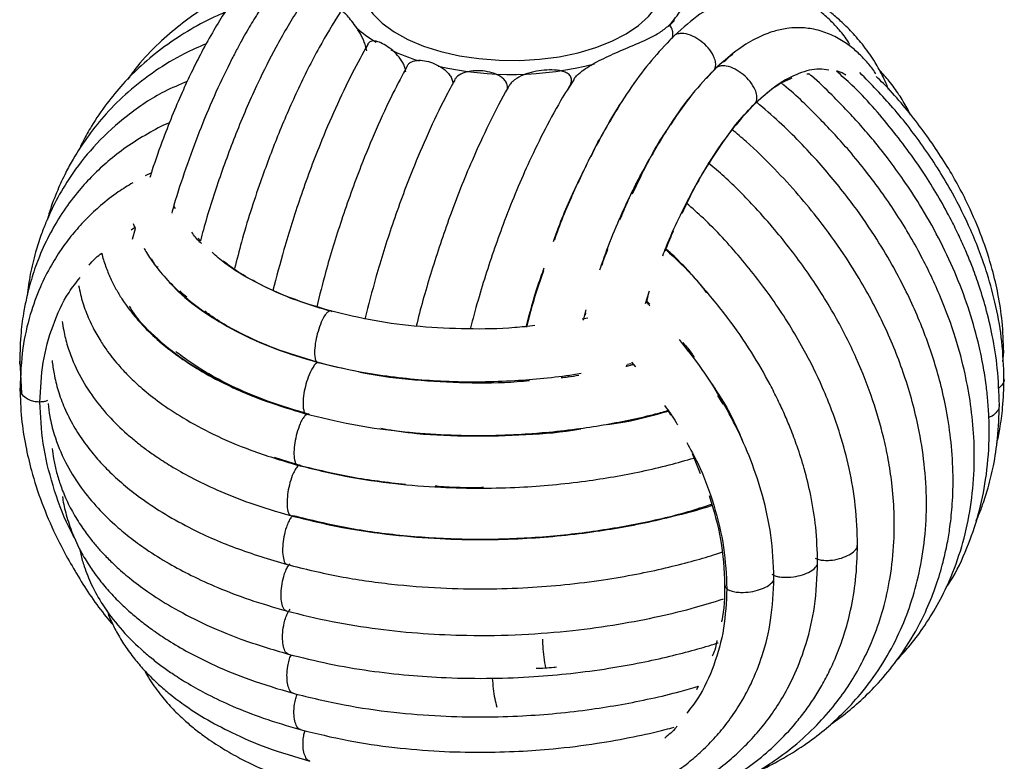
# Paper-space layout '_Trimétrica' of a CAD drawing. Header units: millimetres. Extents: x -229 to 171, y -92 to 658.
# Tile 6 of 10: x -94 to 35, y 85 to 183. Entities that reach past the tile are written whole.
import ezdxf

# ---------------------------------------------------------------- set-up
doc = ezdxf.new("R2010")
doc.units = ezdxf.units.MM

psp = doc.layouts.new('_Trimétrica')

# ---------------------------------------------------------------- linework, layer by layer
at = {"color": 7, "linetype": 'Continuous', "lineweight": 25}
for p, q in [((-9.01, 181.74), (-8.21, 182.56)), ((-8.49, 180.27), (-8.76, 179.98)), ((-2.96, 176.08), (-4.02, 174.89)), ((-21.83, 174.23), (-22.42, 173.2)), ((-8.26, 169.58), (-8.74, 168.82)), ((-18.5, 166.13), (-19.22, 164.62)), ((-18.13, 166.77), (-18.52, 166.09)), ((-2.46, 165.67), (-1.97, 166.34)), ((-3.13, 164.63), (-2.46, 165.67)), ((-12.3, 162.86), (-11.97, 163.45)), ((-76.99, 162.52), (-77.82, 162.12)), ((-73.84, 157.79), (-74.05, 158.18)), ((-79.65, 155.02), (-79.09, 155.38)), ((-79.41, 155.85), (-79.15, 155.14)), ((-79.15, 155.14), (-79.52, 153.75)), ((-77.02, 151.2), (-76.64, 150.55)), ((-76.18, 150.18), (-76.22, 150)), ((-12.04, 145.34), (-11.5, 146.97)), ((-11.7, 146.24), (-11.91, 145.6)), ((-11.89, 145.66), (-11.45, 145.23)), ((-53.24, 144.24), (-53.43, 144.34)), ((-20.19, 143.14), (-19.81, 144.48)), ((-19.89, 144.07), (-19.97, 143.79)), ((-19.6, 143.38), (-20.35, 143.25)), ((-6.76, 139.51), (-6.35, 138.96)), ((35.06, 138.95), (34.95, 138.37)), ((34.99, 137.68), (35.08, 138.95)), ((-94.31, 137.74), (-94.07, 133.52)), ((-55.05, 137.55), (-51.86, 136.83)), ((-14.46, 137.08), (-13.67, 137.28)), ((-14.39, 137.32), (-13.93, 137.43)), ((-13.84, 137.6), (-13.32, 136.99)), ((-13.8, 137.42), (-13.61, 137.21)), ((-22.21, 135.65), (-22.15, 135.9)), ((-22.12, 135.9), (-22.17, 135.65)), ((-2.55, 133.21), (-1.85, 132.06)), ((-60.84, 125.12), (-57.54, 124.05)), ((-5.9, 125.57), (-4.82, 122.95)), ((-57.44, 124.07), (-57.54, 124.05)), ((-5.08, 94.98), (-5.33, 94.53))]:
    psp.add_line(p, q, dxfattribs=at)
at = {"color": 7, "linetype": 'Continuous', "lineweight": 25, "flags": 128}
for points in [[(-38.93, 178.46), (-36.49, 177.9), (-33.93, 177.52), (-31.28, 177.31), (-28.61, 177.28), (-25.96, 177.44), (-23.37, 177.78), (-20.89, 178.3), (-18.57, 178.98), (-16.44, 179.81), (-14.55, 180.78), (-12.93, 181.88), (-11.61, 183.07), (-10.6, 184.35), (-9.94, 185.68), (-9.62, 187.02)], [(-49.15, 185.42), (-48.8, 184.7), (-47.88, 183.4), (-46.64, 182.18), (-45.09, 181.06), (-43.27, 180.06), (-41.2, 179.18), (-38.93, 178.46)]]:
    psp.add_lwpolyline(points, dxfattribs=at)
at = {"color": 7, "linetype": 'Continuous', "lineweight": 25}
for centre, radius, start, end in [((-39.14, 193.74), 16.31, 228.2426, 239.3398), ((-33.14, 205.1), 29.18, 244.9562, 252.769), ((-29.61, 218.84), 43.39, 257.1334, 284.5218)]:
    psp.add_arc(centre, radius, start, end, dxfattribs=at)
for points, knots in [([(-61.2, 191.31), (-62.01, 190.48), (-63.52, 188.91), (-65.61, 186.19), (-67.41, 183.55), (-69.03, 180.88), (-70.46, 178.28), (-71.72, 175.76), (-72.92, 173.19), (-74.15, 170.33), (-75.53, 166.77), (-76.57, 163.94), (-77.1, 162.17), (-77.19, 161.87)], [0, 0, 0, 0, 0.127861, 0.242005, 0.342567, 0.429677, 0.525113, 0.600795, 0.669448, 0.761264, 0.855789, 0.975308, 1, 1, 1, 1]), ([(-58.38, 189.86), (-58.73, 189.45), (-59.56, 188.47), (-60.84, 186.74), (-62.1, 184.92), (-63.08, 183.37), (-63.82, 182.17), (-64.46, 181.07), (-65.15, 179.85), (-65.91, 178.45), (-67.15, 176.05), (-68.79, 172.57), (-70.73, 167.94), (-72.47, 163.14), (-73.68, 159.55), (-74.23, 157.56), (-74.32, 157.21)], [0, 0, 0, 0, 0.054658, 0.127705, 0.20235, 0.255449, 0.28991, 0.325166, 0.364913, 0.409145, 0.457862, 0.586318, 0.717007, 0.84594, 0.973155, 1, 1, 1, 1]), ([(-54.97, 187.95), (-55.14, 187.72), (-56.09, 186.52), (-58.01, 183.58), (-60.54, 179.29), (-63.21, 173.96), (-65.75, 168.14), (-68.13, 161.65), (-69.72, 156.76), (-70.42, 154.05), (-70.55, 153.56)], [0, 0, 0, 0, 0.027758, 0.147201, 0.308301, 0.448359, 0.623358, 0.794862, 0.962914, 1, 1, 1, 1]), ([(-65.08, 186.81), (-65.15, 186.78), (-65.97, 186.45), (-67.8, 185.5), (-70.48, 183.96), (-73.34, 181.92), (-76.15, 179.48), (-78.46, 177.1), (-79.68, 175.4), (-80.09, 174.83)], [0, 0, 0, 0, 0.012352, 0.134363, 0.314649, 0.487438, 0.676657, 0.89173, 1, 1, 1, 1]), ([(19.91, 173.5), (19.9, 173.53), (19.72, 174.07), (19.16, 175.27), (18.16, 177.15), (16.79, 179.11), (15.23, 180.92), (13.75, 182.38), (12.28, 183.65), (10.58, 184.95), (8.85, 186.12), (7.55, 186.84), (7.09, 187.09)], [0, 0, 0, 0, 0.0054124, 0.1013858, 0.2256686, 0.3713173, 0.5004497, 0.6081342, 0.6948063, 0.7940756, 0.928472, 1, 1, 1, 1]), ([(-8.81, 182.01), (-8.3, 182.61), (-7.77, 183.21), (-7.36, 183.94), (-7.17, 184.28), (-6.82, 184.97), (-6.6, 185.59), (-6.48, 185.93)], [0, 0, 0, 0, 0.4997238, 0.5041131, 0.5365708, 0.7498952, 1, 1, 1, 1]), ([(14.87, 179.36), (14.8, 179.47), (14.38, 180.18), (13.54, 181.23), (12.29, 182.6), (10.89, 183.81), (9.31, 184.85), (7.83, 185.55), (6.53, 185.97), (5.37, 186.23), (4.03, 186.37), (2.42, 186.34), (0.38, 185.98), (-2.09, 185.07), (-5, 183.41), (-7.07, 181.58), (-8.17, 180.61)], [0, 0, 0, 0, 0.013597, 0.084986, 0.145204, 0.212308, 0.281596, 0.350343, 0.393986, 0.438361, 0.488099, 0.555086, 0.639882, 0.742397, 0.862506, 1, 1, 1, 1]), ([(-67.36, 183.57), (-67.68, 183.44), (-69.23, 182.8), (-71.91, 181.37), (-75.27, 179.19), (-78.24, 176.76), (-80.75, 174.24), (-82.95, 171.58), (-84.66, 169.04), (-85.88, 166.92), (-86.41, 165.79), (-86.62, 165.34)], [0, 0, 0, 0, 0.038713, 0.183729, 0.335576, 0.481733, 0.608206, 0.73107, 0.864235, 0.946042, 1, 1, 1, 1]), ([(-52.19, 183.61), (-53.12, 182.1), (-55.08, 178.89), (-57.83, 173.37), (-60.41, 167.44), (-62.88, 160.8), (-64.79, 154.95), (-65.75, 151.09), (-66.05, 149.94)], [0, 0, 0, 0, 0.162818, 0.345207, 0.521178, 0.690791, 0.907036, 1, 1, 1, 1]), ([(-48.66, 178.54), (-48.71, 178.76), (-48.8, 179.21), (-49.14, 180.08), (-49.67, 181.08), (-50.33, 182.06), (-50.95, 182.86), (-51.5, 183.46), (-51.87, 183.74), (-52.1, 183.78), (-52.17, 183.66), (-52.2, 183.61)], [0, 0, 0, 0, 0.073405, 0.146787, 0.293161, 0.440225, 0.58712, 0.732944, 0.880157, 0.953803, 1, 1, 1, 1]), ([(-21.44, 174.85), (-21.36, 174.95), (-21.17, 175.19), (-20.8, 175.54), (-20.21, 176.01), (-19.41, 176.55), (-18.35, 177.14), (-17.17, 177.73), (-15.89, 178.31), (-14.64, 178.84), (-13.47, 179.34), (-12.39, 179.81), (-11.2, 180.37), (-9.95, 181.03), (-9.19, 181.68), (-8.81, 182.01)], [0, 0, 0, 0, 0.02138, 0.052472, 0.086226, 0.148045, 0.216975, 0.296087, 0.382823, 0.477797, 0.562171, 0.646025, 0.738562, 0.869292, 1, 1, 1, 1]), ([(-8.49, 180.27), (-8.46, 180.41), (-8.38, 180.69), (-8.46, 181.3), (-8.68, 181.73), (-8.81, 182.01)], [0, 0, 0, 0, 0.26013, 0.535489, 1, 1, 1, 1]), ([(18.29, 175.52), (18.23, 175.61), (17.87, 176.18), (17.09, 177.1), (15.94, 178.32), (14.53, 179.47), (12.87, 180.49), (11.25, 181.13), (9.9, 181.44), (8.86, 181.57), (7.74, 181.61), (6.42, 181.5), (4.71, 181.13), (2.61, 180.29), (0.11, 178.82), (-1.68, 177.23), (-2.64, 176.38)], [0, 0, 0, 0, 0.012353, 0.077748, 0.141703, 0.209597, 0.289873, 0.375481, 0.422964, 0.465475, 0.509651, 0.571383, 0.651358, 0.749537, 0.865803, 1, 1, 1, 1]), ([(-8.17, 180.61), (-9.08, 179.68), (-10.89, 177.81), (-13.55, 174.33), (-15.98, 170.68), (-17.46, 168), (-18.13, 166.77)], [0, 0, 0, 0, 0.261562, 0.522396, 0.782419, 1, 1, 1, 1]), ([(-2.96, 176.08), (-2.89, 176.23), (-2.75, 176.55), (-2.8, 177.18), (-3.1, 178.02), (-3.75, 178.97), (-4.71, 179.86), (-5.81, 180.53), (-6.84, 180.85), (-7.64, 180.84), (-8.18, 180.66), (-8.39, 180.39), (-8.49, 180.27)], [0, 0, 0, 0, 0.065517, 0.139697, 0.223764, 0.362433, 0.5, 0.637567, 0.776236, 0.860303, 0.934483, 1, 1, 1, 1]), ([(-69.77, 179.49), (-70.75, 179.06), (-73.09, 178.04), (-76.55, 175.93), (-79.97, 173.3), (-82.9, 170.42), (-85.32, 167.44), (-87.04, 164.8), (-88.35, 162.39), (-89.41, 160.09), (-90.22, 158.03), (-90.58, 156.69), (-90.67, 156.36)], [0, 0, 0, 0, 0.099769, 0.236587, 0.37941, 0.506651, 0.622348, 0.736767, 0.798421, 0.875868, 0.969538, 1, 1, 1, 1]), ([(-48.53, 179.4), (-49.22, 178.16), (-50.7, 175.48), (-52.8, 171.05), (-55.13, 165.6), (-57.42, 159.4), (-59.48, 152.93), (-60.54, 148.81), (-61.01, 147.01)], [0, 0, 0, 0, 0.134279, 0.28845, 0.436724, 0.647979, 0.845999, 1, 1, 1, 1]), ([(-43.54, 175.8), (-43.57, 175.99), (-43.63, 176.36), (-43.97, 177.12), (-44.6, 177.98), (-45.48, 178.8), (-46.38, 179.41), (-47.23, 179.79), (-47.88, 179.89), (-48.28, 179.73), (-48.48, 179.58), (-48.53, 179.43), (-48.53, 179.4)], [0, 0, 0, 0, 0.069474, 0.141643, 0.282632, 0.424244, 0.565852, 0.70709, 0.848221, 0.921206, 0.988332, 1, 1, 1, 1]), ([(-1.76, 177.06), (-1.38, 177.43), (-0.96, 177.83), (-0.56, 178.08), (-0.52, 178.1)], [0, 0, 0, 0, 0.895699, 1, 1, 1, 1]), ([(-43.35, 176.53), (-43.98, 175.36), (-45.41, 172.71), (-47.44, 168.28), (-49.74, 162.73), (-51.99, 156.44), (-53.92, 150.22), (-54.88, 146.39), (-55.26, 144.88)], [0, 0, 0, 0, 0.128043, 0.289009, 0.443417, 0.662655, 0.867151, 1, 1, 1, 1]), ([(-43.36, 176.54), (-43.33, 176.6), (-43.24, 176.8), (-42.96, 177.02), (-42.44, 177.27), (-41.63, 177.35), (-40.57, 177.17), (-39.48, 176.76), (-38.6, 176.23), (-38.01, 175.68), (-37.64, 175.21), (-37.39, 174.68), (-37.36, 174.33), (-37.35, 174.15)], [0, 0, 0, 0, 0.031916, 0.100927, 0.170098, 0.308398, 0.446669, 0.584941, 0.72324, 0.792407, 0.86141, 0.930632, 1, 1, 1, 1]), ([(-2.64, 176.38), (-3.61, 175.4), (-5.53, 173.44), (-7.36, 170.87), (-8.26, 169.58)], [0, 0, 0, 0, 0.501415, 1, 1, 1, 1]), ([(2.42, 171.64), (2.49, 171.79), (2.65, 172.09), (2.64, 172.72), (2.39, 173.56), (1.78, 174.53), (0.85, 175.46), (-0.22, 176.18), (-1.25, 176.56), (-2.06, 176.6), (-2.62, 176.44), (-2.85, 176.2), (-2.96, 176.08)], [0, 0, 0, 0, 0.065517, 0.139697, 0.223764, 0.362433, 0.5, 0.637567, 0.776236, 0.860303, 0.934483, 1, 1, 1, 1]), ([(12.11, 175.99), (11.69, 176.07), (10.45, 176.28), (8.16, 175.67), (5.33, 174.24), (3.39, 172.51), (2.42, 171.64)], [0, 0, 0, 0, 0.145953, 0.430963, 0.715591, 1, 1, 1, 1]), ([(22.84, 170.08), (22.69, 170.39), (22.25, 171.32), (21.33, 172.81), (20.12, 174.46), (19.2, 175.56), (18.72, 176.06), (18.68, 176.1)], [0, 0, 0, 0, 0.145409, 0.433562, 0.730239, 0.978955, 1, 1, 1, 1]), ([(-30.18, 173.52), (-30.17, 173.7), (-30.16, 174.06), (-30.4, 174.56), (-30.8, 174.99), (-31.48, 175.43), (-32.48, 175.78), (-33.72, 175.96), (-34.94, 175.93), (-36.06, 175.66), (-36.82, 175.22), (-37.06, 174.83), (-37.12, 174.72)], [0, 0, 0, 0, 0.068081, 0.135726, 0.200275, 0.270443, 0.406141, 0.542031, 0.678313, 0.814504, 0.950078, 1, 1, 1, 1]), ([(-21.41, 174.83), (-22, 173.9), (-23.42, 171.68), (-25.45, 167.87), (-27.44, 163.76), (-29.18, 159.75), (-30.68, 155.93), (-32.03, 152.17), (-33.22, 148.52), (-34.25, 145.11), (-34.83, 142.89), (-35.09, 141.93)], [0, 0, 0, 0, 0.105788, 0.251302, 0.381617, 0.496798, 0.615101, 0.716902, 0.81857, 0.921309, 1, 1, 1, 1]), ([(-21.83, 174.23), (-21.8, 174.33), (-21.74, 174.53), (-21.74, 174.82), (-21.82, 175.09), (-22.02, 175.41), (-22.43, 175.69), (-23.21, 175.96), (-24.31, 176.07), (-25.68, 175.99), (-27.06, 175.74), (-28.37, 175.29), (-29.35, 174.72), (-29.75, 174.25), (-29.87, 174.1)], [0, 0, 0, 0, 0.033296, 0.064774, 0.097311, 0.130963, 0.198327, 0.265828, 0.400758, 0.534415, 0.669053, 0.803847, 0.938007, 1, 1, 1, 1]), ([(2.1, 171.35), (2.83, 172.03), (4.2, 173.3), (5.94, 174.46), (6.89, 174.83), (7.27, 174.98)], [0, 0, 0, 0, 0.40376, 0.760319, 1, 1, 1, 1]), ([(9.18, 175.53), (9.19, 175.53), (9.3, 175.55), (9.39, 175.54), (9.48, 175.54)], [0, 0, 0, 0, 0.045333, 1, 1, 1, 1]), ([(27.41, 107.81), (27.63, 108.13), (28.78, 109.79), (30.26, 113.04), (31.83, 117.52), (32.83, 122.29), (33.2, 126.59), (33.17, 130.1), (33.02, 132.5), (32.77, 134.79), (32.37, 137.35), (31.64, 140.77), (30.45, 144.88), (28.71, 149.45), (26.57, 153.96), (24.28, 158), (22.02, 161.45), (19.99, 164.25), (18.09, 166.64), (16.3, 168.73), (14.48, 170.72), (12.34, 172.9), (10.65, 174.55), (9.59, 175.44), (9.48, 175.54)], [0, 0, 0, 0, 0.017554, 0.090862, 0.15842, 0.226142, 0.300173, 0.339344, 0.370849, 0.398262, 0.432657, 0.474808, 0.536496, 0.599234, 0.661798, 0.724206, 0.77169, 0.81399, 0.851115, 0.883074, 0.914176, 0.949606, 0.994408, 1, 1, 1, 1]), ([(34.51, 131.99), (34.46, 133.59), (34.36, 136.6), (33.68, 140.9), (32.81, 144.59), (31.87, 147.66), (30.97, 150.15), (30.1, 152.26), (29.21, 154.24), (27.58, 157.55), (24.8, 162.35), (20.4, 168.32), (16.4, 172.94), (13.78, 175.27), (13.1, 175.87)], [0, 0, 0, 0, 0.104142, 0.195242, 0.273388, 0.338625, 0.391011, 0.432773, 0.475289, 0.520196, 0.651539, 0.798386, 0.948084, 1, 1, 1, 1]), ([(14.32, 175.34), (14.01, 175.56), (13.63, 175.82), (13.18, 175.86), (13.1, 175.87)], [0, 0, 0, 0, 0.822541, 1, 1, 1, 1]), ([(35.12, 135.4), (35.07, 137.03), (34.96, 140.18), (34.15, 144.83), (32.84, 149.75), (30.95, 154.76), (28.21, 160.28), (24.81, 165.69), (20.72, 171.02), (17.65, 174.17), (16.17, 175.69)], [0, 0, 0, 0, 0.116138, 0.224205, 0.324232, 0.459236, 0.576667, 0.723072, 0.866504, 1, 1, 1, 1]), ([(35.08, 138.95), (35.04, 140.28), (34.96, 142.8), (34.4, 146.44), (33.54, 150.15), (32.27, 154.06), (30.28, 158.74), (27.51, 163.8), (23.75, 169.16), (20.6, 172.97), (18.63, 174.87), (18.31, 175.19)], [0, 0, 0, 0, 0.105578, 0.19968, 0.28238, 0.393946, 0.505176, 0.653628, 0.807103, 0.968296, 1, 1, 1, 1]), ([(-72.28, 174.53), (-73.3, 174.1), (-76.12, 172.91), (-80.15, 170.17), (-84.16, 166.57), (-87.15, 162.87), (-89.34, 159.31), (-90.67, 156.52), (-91.6, 154.09), (-92.3, 151.87), (-92.96, 149.24), (-93.22, 147.3), (-93.35, 146.36)], [0, 0, 0, 0, 0.090225, 0.250128, 0.40158, 0.538888, 0.640385, 0.741464, 0.787142, 0.848921, 0.927026, 1, 1, 1, 1]), ([(-37.1, 174.71), (-37.52, 173.96), (-38.74, 171.74), (-40.6, 167.77), (-42.98, 162.21), (-45.3, 155.89), (-47.38, 149.3), (-48.45, 145.11), (-48.92, 143.27)], [0, 0, 0, 0, 0.083787, 0.24744, 0.404603, 0.628116, 0.837135, 1, 1, 1, 1]), ([(-29.87, 174.1), (-29.94, 173.97), (-30.89, 172.41), (-32.56, 169.06), (-35.18, 163.46), (-37.76, 156.96), (-40.13, 149.77), (-41.57, 144.89), (-42.14, 142.44), (-42.18, 142.28)], [0, 0, 0, 0, 0.014187, 0.182354, 0.343735, 0.572994, 0.787065, 0.986023, 1, 1, 1, 1]), ([(21.09, 98.49), (21.59, 99.03), (22.8, 100.34), (24.57, 102.71), (26.39, 105.61), (28.15, 109.17), (29.64, 113.27), (30.71, 117.95), (31.24, 122.77), (31.24, 127.49), (30.8, 131.93), (30.01, 136.29), (28.75, 141.02), (26.85, 146.2), (24.69, 150.78), (22.62, 154.49), (20.86, 157.33), (19.02, 160.01), (17, 162.71), (14.38, 165.92), (10.78, 169.8), (7.77, 172.74), (5.95, 174.22), (5.84, 174.31)], [0, 0, 0, 0, 0.029265, 0.070326, 0.11697, 0.163933, 0.224532, 0.28399, 0.344422, 0.403623, 0.454677, 0.501926, 0.557447, 0.621569, 0.686241, 0.723365, 0.759223, 0.793819, 0.827634, 0.866714, 0.925535, 0.995432, 1, 1, 1, 1]), ([(-5.98, 172.69), (-6.02, 172.65), (-7.11, 171.42), (-9.19, 168.23), (-11.78, 163.93), (-13.22, 160.85), (-13.76, 159.68)], [0, 0, 0, 0, 0.015834, 0.392551, 0.768802, 1, 1, 1, 1]), ([(-15.35, 171.53), (-16.34, 169.92), (-18.37, 166.58), (-21.18, 160.7), (-23.1, 156.32), (-23.94, 153.89), (-24.01, 153.69)], [0, 0, 0, 0, 0.3080356, 0.639684, 0.9709625, 1, 1, 1, 1]), ([(2.42, 171.64), (1.45, 170.62), (-0.49, 168.56), (-3.32, 164.47), (-5.6, 160.64), (-6.83, 158.02), (-7.24, 157.14)], [0, 0, 0, 0, 0.285561, 0.571361, 0.85753, 1, 1, 1, 1]), ([(-1.97, 166.34), (-1.37, 167.19), (0, 169.12), (1.35, 170.55), (2.1, 171.35)], [0, 0, 0, 0, 0.441129, 1, 1, 1, 1]), ([(12.34, 89.98), (12.9, 90.37), (14.28, 91.34), (16.39, 93.16), (18.76, 95.52), (21.23, 98.53), (23.33, 101.78), (25.02, 105.15), (26.22, 108.18), (27.09, 111.11), (27.66, 113.66), (28.08, 116.21), (28.38, 119.16), (28.48, 122.87), (28.23, 126.97), (27.64, 131.04), (26.83, 134.7), (25.88, 137.99), (24.8, 141.1), (23.55, 144.19), (22.09, 147.31), (20.29, 150.69), (17.95, 154.56), (14.8, 159.07), (10.66, 164.1), (6.49, 168.44), (3.6, 170.93), (2.6, 171.79)], [0, 0, 0, 0, 0.024166, 0.059757, 0.09884, 0.143386, 0.19768, 0.235007, 0.274888, 0.310089, 0.339159, 0.363085, 0.396977, 0.437626, 0.484288, 0.528127, 0.566526, 0.599861, 0.632415, 0.665426, 0.698898, 0.733897, 0.777073, 0.829563, 0.891346, 0.962397, 1, 1, 1, 1]), ([(-74.61, 169.1), (-74.63, 169.09), (-75.63, 168.68), (-77.55, 167.63), (-80.25, 165.96), (-82.64, 164.1), (-84.7, 162.2), (-86.67, 160.05), (-88.56, 157.55), (-90.32, 154.63), (-91.69, 151.71), (-92.55, 149.29), (-93.06, 147.52), (-93.43, 146.03), (-93.83, 144.06), (-94.22, 141.25), (-94.28, 139.01), (-94.31, 137.74)], [0, 0, 0, 0, 0.0018262, 0.0837489, 0.1715273, 0.2518946, 0.3226444, 0.3926827, 0.4804635, 0.5675863, 0.6553902, 0.7266804, 0.7614675, 0.792586, 0.8403885, 0.9095684, 1, 1, 1, 1]), ([(-11.97, 163.45), (-11.36, 164.58), (-10.45, 166.27), (-9.5, 167.71), (-9.18, 168.18)], [0, 0, 0, 0, 0.671015, 1, 1, 1, 1]), ([(2.7, 83.8), (2.86, 83.87), (4.04, 84.38), (6.25, 85.56), (9.14, 87.38), (11.67, 89.33), (14.04, 91.48), (16.47, 94.11), (18.96, 97.48), (21.11, 101.31), (22.74, 105.28), (23.93, 109.4), (24.71, 113.84), (25.01, 118.63), (24.78, 123.55), (23.95, 129.17), (22.33, 135.34), (20.14, 140.88), (18.07, 145.1), (16.23, 148.4), (13.87, 152.17), (11.11, 155.98), (8.05, 159.7), (4.86, 163.16), (1.93, 166.05), (0, 167.66), (-0.62, 168.17)], [0, 0, 0, 0, 0.0054665, 0.0417948, 0.0818471, 0.1179068, 0.1477055, 0.1872589, 0.2360781, 0.2855125, 0.3307979, 0.3749944, 0.4221807, 0.4722032, 0.52177, 0.569582, 0.6380761, 0.70324, 0.7346395, 0.7662611, 0.8055811, 0.8540935, 0.8915435, 0.9330696, 0.9786685, 1, 1, 1, 1]), ([(-18.09, 166.92), (-18.13, 166.85), (-18.32, 166.55), (-18.48, 166.19), (-18.6, 165.93)], [0, 0, 0, 0, 0.2531839, 1, 1, 1, 1]), ([(-9.74, 151.6), (-9.6, 151.98), (-8.95, 153.68), (-7.65, 156.52), (-5.92, 159.99), (-4.39, 162.7), (-3.46, 164.11), (-3.13, 164.63)], [0, 0, 0, 0, 0.075519, 0.341516, 0.60402, 0.855393, 1, 1, 1, 1]), ([(-19.84, 163.42), (-20.28, 162.56), (-21.7, 159.74), (-23.14, 156.34), (-24.04, 153.78), (-24.16, 153.44)], [0, 0, 0, 0, 0.279101, 0.90649, 1, 1, 1, 1]), ([(-11.71, 163.92), (-11.83, 163.71), (-12.93, 161.84), (-14.19, 159.25), (-15.21, 156.75), (-15.42, 156.26)], [0, 0, 0, 0, 0.092736, 0.821507, 1, 1, 1, 1]), ([(-4.75, 80.41), (-4.05, 80.66), (-2.43, 81.22), (-0.1, 82.26), (2.31, 83.53), (4.85, 85.08), (7.66, 87.16), (10.46, 89.73), (12.88, 92.49), (14.84, 95.23), (16.48, 98.05), (17.93, 101.17), (19.18, 104.72), (20.15, 108.82), (20.68, 113.26), (20.74, 117.64), (20.44, 121.46), (19.94, 124.77), (19.17, 128.37), (17.88, 132.84), (15.79, 138.17), (13.39, 142.9), (11.1, 146.73), (9.15, 149.64), (7.13, 152.39), (4.91, 155.15), (2.02, 158.39), (-0.85, 161.36), (-3.01, 163.17), (-3.68, 163.73)], [0, 0, 0, 0, 0.023851, 0.054758, 0.082056, 0.111891, 0.150844, 0.195598, 0.235621, 0.270567, 0.305444, 0.341645, 0.380979, 0.424954, 0.47338, 0.518444, 0.555937, 0.585875, 0.614655, 0.660814, 0.715607, 0.77118, 0.803079, 0.833893, 0.863624, 0.892708, 0.926356, 0.976976, 1, 1, 1, 1]), ([(-18.02, 149.75), (-17.72, 150.64), (-16.93, 152.91), (-15.52, 156.29), (-13.89, 159.86), (-12.83, 161.86), (-12.33, 162.82)], [0, 0, 0, 0, 0.185934, 0.476874, 0.749226, 1, 1, 1, 1]), ([(-79.44, 161.19), (-80.08, 160.8), (-81.57, 159.91), (-83.57, 158.32), (-85.52, 156.52), (-87.19, 154.68), (-88.76, 152.63), (-90.26, 150.27), (-91.73, 147.35), (-93.05, 143.72), (-94.06, 139.3), (-94.2, 135.96), (-94.27, 134.19)], [0, 0, 0, 0, 0.072273, 0.166839, 0.246212, 0.32724, 0.404759, 0.491376, 0.592005, 0.710455, 0.84656, 1, 1, 1, 1]), ([(15.87, 113.58), (15.81, 115.29), (15.7, 118.61), (14.85, 123.51), (13.48, 128.69), (11.49, 133.99), (8.6, 139.83), (5.02, 145.61), (0.56, 151.33), (-3.34, 155.63), (-5.86, 157.83), (-6.6, 158.48)], [0, 0, 0, 0, 0.108875, 0.210173, 0.303945, 0.430463, 0.540515, 0.678283, 0.81331, 0.945636, 1, 1, 1, 1]), ([(-70.41, 153.23), (-70.48, 153.29), (-71.02, 153.73), (-71.37, 154.24), (-71.67, 154.68)], [0, 0, 0, 0, 0.1190255, 1, 1, 1, 1]), ([(-8.36, 154.83), (-8.41, 154.73), (-8.8, 153.91), (-9.15, 153), (-9.45, 152.19)], [0, 0, 0, 0, 0.118767, 1, 1, 1, 1]), ([(-70.55, 153.56), (-70.57, 153.57), (-70.68, 153.68), (-70.76, 153.79), (-70.83, 153.88)], [0, 0, 0, 0, 0.144181, 1, 1, 1, 1]), ([(-85.16, 150.38), (-85.1, 150.45), (-84.66, 151.07), (-84.06, 151.54), (-83.53, 151.96)], [0, 0, 0, 0, 0.1189777, 1, 1, 1, 1]), ([(-83.53, 151.96), (-83.51, 151.88), (-83.37, 151.22), (-82.97, 150.05), (-82.32, 148.49), (-81.59, 147.08), (-80.74, 145.69), (-79.64, 144.15), (-78.07, 142.32), (-75.84, 140.18), (-73.07, 138.05), (-69.82, 136.02), (-66.17, 134.16), (-61.81, 132.34), (-58.47, 131.35), (-56.72, 130.83)], [0, 0, 0, 0, 0.007843, 0.069938, 0.127412, 0.180209, 0.229004, 0.288589, 0.365038, 0.458327, 0.568497, 0.662203, 0.765367, 0.877981, 1, 1, 1, 1]), ([(-77.96, 152.6), (-77.86, 152.41), (-77.42, 151.61), (-76.37, 150.1), (-74.52, 147.91), (-72.04, 145.65), (-68.93, 143.43), (-65.27, 141.35), (-60.72, 139.3), (-57.12, 138.21), (-55.24, 137.63)], [0, 0, 0, 0, 0.029313, 0.122477, 0.243066, 0.391121, 0.520236, 0.664796, 0.824766, 1, 1, 1, 1]), ([(-53.43, 144.34), (-55.22, 144.88), (-58.81, 145.97), (-63.45, 148.13), (-66.9, 150.17), (-68.48, 151.58), (-69.02, 152.05)], [0, 0, 0, 0, 0.2843069, 0.5688528, 0.8537654, 1, 1, 1, 1]), ([(-16.96, 152.53), (-17.07, 152.26), (-17.38, 151.55), (-17.64, 150.77), (-17.8, 150.28)], [0, 0, 0, 0, 0.367008, 1, 1, 1, 1]), ([(-9.36, 152.42), (-8.02, 151.19), (-6.08, 149.41), (-4.47, 147.35), (-3.98, 146.73)], [0, 0, 0, 0, 0.694152, 1, 1, 1, 1]), ([(10.62, 111.27), (10.57, 112.82), (10.48, 115.71), (9.8, 119.85), (8.94, 123.4), (8.01, 126.35), (7.12, 128.73), (6.26, 130.77), (5.37, 132.7), (3.98, 135.44), (1.88, 139.07), (-1.17, 143.51), (-4.78, 147.86), (-7.52, 150.91), (-9.15, 152.33), (-9.33, 152.49)], [0, 0, 0, 0, 0.1077839, 0.2019564, 0.2825112, 0.349496, 0.4029533, 0.4460597, 0.490599, 0.5376784, 0.6394173, 0.7513045, 0.8683467, 0.9852941, 1, 1, 1, 1]), ([(-53.24, 144.25), (-54.67, 144.67), (-57.43, 145.48), (-60.99, 146.95), (-63.94, 148.46), (-66.12, 149.78), (-67.18, 150.62), (-67.56, 150.93)], [0, 0, 0, 0, 0.251729, 0.484058, 0.697059, 0.890781, 1, 1, 1, 1]), ([(-25.38, 149.97), (-25.65, 149.23), (-26.56, 146.72), (-27.27, 144.08), (-27.77, 142.22)], [0, 0, 0, 0, 0.293284, 1, 1, 1, 1]), ([(-25.43, 149.62), (-25.68, 148.95), (-26.54, 146.55), (-27.2, 144.03), (-27.68, 142.22)], [0, 0, 0, 0, 0.282067, 1, 1, 1, 1]), ([(-91.65, 132.36), (-91.57, 134.12), (-91.41, 137.63), (-90.03, 142.46), (-88.36, 146.21), (-86.88, 148.09), (-86.38, 148.73)], [0, 0, 0, 0, 0.284375, 0.568988, 0.853969, 1, 1, 1, 1]), ([(-86.56, 147.7), (-86.48, 147.3), (-86.27, 146.15), (-85.66, 144.29), (-84.76, 142.24), (-83.76, 140.48), (-82.84, 139.11), (-81.99, 138), (-81.07, 136.91), (-79.85, 135.62), (-78.13, 134.03), (-75.8, 132.18), (-72.73, 130.15), (-68.76, 128.02), (-63.81, 125.87), (-59.89, 124.69), (-57.82, 124.07)], [0, 0, 0, 0, 0.037952, 0.109241, 0.181791, 0.241756, 0.289112, 0.325484, 0.361861, 0.411965, 0.475791, 0.553329, 0.644554, 0.749445, 0.867945, 1, 1, 1, 1]), ([(-74.49, 148.04), (-74.27, 147.78), (-73.15, 146.45), (-70.31, 144.27), (-65.97, 141.61), (-60.87, 139.31), (-56.99, 138.13), (-55.05, 137.55)], [0, 0, 0, 0, 0.057947, 0.293801, 0.529384, 0.764738, 1, 1, 1, 1]), ([(-72.32, 146.14), (-72.63, 146.39), (-72.97, 146.67), (-73.24, 146.95), (-73.27, 146.98)], [0, 0, 0, 0, 0.905387, 1, 1, 1, 1]), ([(-11.46, 145.02), (-11.55, 145.12), (-11.7, 145.3), (-11.87, 145.45), (-11.94, 145.51)], [0, 0, 0, 0, 0.592336, 1, 1, 1, 1]), ([(-79.91, 144.96), (-79.81, 144.78), (-79.02, 143.42), (-76.69, 141.03), (-72.88, 137.88), (-68.15, 135.08), (-62.9, 132.7), (-58.97, 131.51), (-57.1, 130.95)], [0, 0, 0, 0, 0.029703, 0.227865, 0.425878, 0.623743, 0.821508, 1, 1, 1, 1]), ([(-54.84, 137.48), (-56.33, 137.91), (-59.2, 138.75), (-62.94, 140.25), (-66.05, 141.78), (-68.38, 143.12), (-69.54, 143.98), (-69.97, 144.3)], [0, 0, 0, 0, 0.252715, 0.484916, 0.69667, 0.888048, 1, 1, 1, 1]), ([(-53.43, 144.34), (-53.52, 144.32), (-53.71, 144.29), (-54.05, 143.95), (-54.47, 143.3), (-54.9, 142.28), (-55.28, 141.02), (-55.51, 139.75), (-55.56, 138.7), (-55.46, 138.02), (-55.35, 137.7), (-55.25, 137.65), (-55.24, 137.65)], [0, 0, 0, 0, 0.069313, 0.147792, 0.23673, 0.383434, 0.528973, 0.674511, 0.821215, 0.910153, 0.988632, 1, 1, 1, 1]), ([(-26.57, 142.41), (-27.45, 142.32), (-30.37, 141.99), (-35.47, 141.91), (-41.69, 142.2), (-47.78, 142.97), (-51.55, 143.88), (-53.43, 144.34)], [0, 0, 0, 0, 0.097992, 0.323993, 0.549588, 0.774879, 1, 1, 1, 1]), ([(-88.71, 142.97), (-88.65, 142.57), (-88.51, 141.47), (-87.93, 139.26), (-86.81, 136.4), (-84.97, 133.33), (-82.76, 130.58), (-80.69, 128.56), (-79, 127.13), (-77.73, 126.15), (-76.23, 125.09), (-74.29, 123.84), (-71.66, 122.36), (-68.23, 120.71), (-63.9, 118.96), (-60.5, 117.96), (-58.69, 117.42)], [0, 0, 0, 0, 0.0351495, 0.0961585, 0.198241, 0.2984023, 0.3927104, 0.4791523, 0.5188166, 0.5561183, 0.5958057, 0.6489311, 0.7159361, 0.7967968, 0.8915012, 1, 1, 1, 1]), ([(4.87, 109.22), (4.79, 111.1), (4.64, 114.67), (3.49, 119.89), (1.91, 124.69), (-0.08, 129.2), (-2.47, 133.53), (-4.97, 137.35), (-6.79, 139.62), (-7.56, 140.58)], [0, 0, 0, 0, 0.176372, 0.336173, 0.480175, 0.619863, 0.759092, 0.897869, 1, 1, 1, 1]), ([(-7.09, 140.17), (-6.75, 139.78), (-6.21, 139.16), (-5.77, 138.48), (-5.61, 138.23)], [0, 0, 0, 0, 0.6309097, 1, 1, 1, 1]), ([(-56.23, 130.74), (-58.05, 131.28), (-61.49, 132.3), (-65.85, 134.13), (-69.34, 135.95), (-71.93, 137.56), (-73.25, 138.59), (-73.79, 139)], [0, 0, 0, 0, 0.2591322, 0.4916738, 0.6977571, 0.8773915, 1, 1, 1, 1]), ([(-94.07, 137.01), (-94.1, 137.05), (-94.31, 137.27), (-94.3, 137.53), (-94.3, 137.74)], [0, 0, 0, 0, 0.1672727, 1, 1, 1, 1]), ([(-90.05, 137.84), (-89.98, 137.25), (-89.81, 135.9), (-89.28, 133.82), (-88.44, 131.53), (-87.28, 129.22), (-85.86, 127.04), (-84.33, 125.1), (-82.63, 123.28), (-80.71, 121.52), (-78.36, 119.67), (-75.51, 117.76), (-71.46, 115.5), (-66.08, 113.08), (-61.48, 111.69), (-59.16, 111)], [0, 0, 0, 0, 0.048836, 0.111064, 0.177843, 0.249673, 0.319422, 0.38238, 0.4395, 0.505769, 0.572002, 0.648205, 0.733779, 0.866179, 1, 1, 1, 1]), ([(-55.05, 137.55), (-55.14, 137.52), (-55.34, 137.47), (-55.67, 137.09), (-56.08, 136.4), (-56.5, 135.36), (-56.85, 134.09), (-57.05, 132.83), (-57.07, 131.8), (-56.95, 131.16), (-56.83, 130.87), (-56.73, 130.84), (-56.72, 130.83)], [0, 0, 0, 0, 0.069659, 0.14853, 0.237912, 0.385349, 0.531614, 0.677879, 0.825316, 0.914698, 0.993569, 1, 1, 1, 1]), ([(-55.24, 137.63), (-53.8, 137.27), (-50.99, 136.57), (-46.67, 135.84), (-42.51, 135.35), (-38.17, 135.06), (-33.75, 134.99), (-29.38, 135.15), (-25.33, 135.48), (-22.41, 135.82), (-20.81, 136.09), (-20.48, 136.15)], [0, 0, 0, 0, 0.134475, 0.261196, 0.38017, 0.491361, 0.62751, 0.749887, 0.858539, 0.970864, 1, 1, 1, 1]), ([(-14.54, 136.98), (-14.53, 136.99), (-14.51, 137.1), (-14.48, 137.21), (-14.45, 137.31)], [0, 0, 0, 0, 0.121115, 1, 1, 1, 1]), ([(-50.61, 136.56), (-50.03, 136.42), (-47.41, 135.81), (-42.36, 135.22), (-35.66, 134.85), (-30.56, 134.87), (-27.81, 135.15), (-27.27, 135.2)], [0, 0, 0, 0, 0.079548, 0.362881, 0.646458, 0.930368, 1, 1, 1, 1]), ([(-23.13, 135.59), (-22.84, 135.61), (-22.02, 135.67), (-21.25, 135.82), (-20.77, 135.91)], [0, 0, 0, 0, 0.369048, 1, 1, 1, 1]), ([(-3.33, 134.78), (-3.02, 134.32), (-1.48, 132.02), (-0.14, 129.52), (0.61, 127.47), (0.63, 127.41)], [0, 0, 0, 0, 0.1927184, 0.9769164, 1, 1, 1, 1]), ([(34.15, 126.79), (34.16, 126.82), (34.33, 127.49), (34.63, 129.08), (35.03, 131.89), (35.09, 134.13), (35.12, 135.4)], [0, 0, 0, 0, 0.012716, 0.24026, 0.569563, 1, 1, 1, 1]), ([(35.11, 135.4), (35.11, 135.39), (35.17, 135.15), (34.99, 134.69), (34.58, 134.32), (34.39, 134.14)], [0, 0, 0, 0, 0.038062, 0.540864, 1, 1, 1, 1]), ([(-91.65, 132.36), (-91.86, 132.36), (-92.31, 132.38), (-92.94, 132.56), (-93.61, 132.91), (-94.09, 133.44), (-94.32, 133.92), (-94.26, 134.17), (-94.26, 134.19)], [0, 0, 0, 0, 0.126963, 0.270716, 0.433625, 0.702348, 0.968935, 1, 1, 1, 1]), ([(-94.27, 134.19), (-94.23, 132.86), (-94.16, 130.34), (-93.59, 126.71), (-92.73, 123), (-91.46, 119.09), (-89.48, 114.4), (-86.67, 109.37), (-84.07, 105.41), (-82.34, 103.42), (-82.04, 103.07)], [0, 0, 0, 0, 0.125772, 0.237831, 0.336288, 0.469107, 0.601595, 0.778526, 0.961458, 1, 1, 1, 1]), ([(-90.64, 132.55), (-90.77, 132.5), (-91.08, 132.39), (-91.45, 132.37), (-91.65, 132.36)], [0, 0, 0, 0, 0.435001, 1, 1, 1, 1]), ([(-87.07, 114.43), (-87.33, 114.91), (-88.55, 117.16), (-90.02, 121.38), (-91.41, 126.94), (-91.57, 130.55), (-91.65, 132.36)], [0, 0, 0, 0, 0.081889, 0.388278, 0.694255, 1, 1, 1, 1]), ([(-90.59, 132.16), (-90.52, 131.6), (-90.36, 130.22), (-89.69, 127.63), (-88.45, 124.55), (-86.55, 121.42), (-84.36, 118.69), (-82.14, 116.48), (-79.89, 114.59), (-77.54, 112.87), (-74.82, 111.16), (-71.67, 109.48), (-68.17, 107.89), (-64.03, 106.29), (-60.9, 105.38), (-59.26, 104.9)], [0, 0, 0, 0, 0.046308, 0.112704, 0.217693, 0.311658, 0.396274, 0.481183, 0.538746, 0.601452, 0.678793, 0.746602, 0.822774, 0.907249, 1, 1, 1, 1]), ([(-56.72, 130.83), (-54.72, 130.33), (-50.85, 129.38), (-44.9, 128.52), (-39.31, 128.05), (-34.17, 127.92), (-29.53, 128.04), (-25.22, 128.33), (-21.29, 128.77), (-17.62, 129.32), (-14.24, 129.97), (-11.41, 130.6), (-9.72, 131.06), (-9.11, 131.23)], [0, 0, 0, 0, 0.134522, 0.258818, 0.372861, 0.476635, 0.570171, 0.65349, 0.740001, 0.813226, 0.88489, 0.957692, 1, 1, 1, 1]), ([(-56.23, 130.73), (-56.24, 130.74), (-56.31, 130.81), (-56.42, 130.78), (-56.51, 130.75)], [0, 0, 0, 0, 0.107974, 1, 1, 1, 1]), ([(-16.99, 129.4), (-16.22, 129.51), (-13.45, 129.93), (-10.9, 130.64), (-9.06, 131.16)], [0, 0, 0, 0, 0.277161, 1, 1, 1, 1]), ([(-9.06, 131.16), (-9.67, 130.99), (-11.84, 130.38), (-14.23, 129.83), (-16.06, 129.55), (-16.18, 129.53)], [0, 0, 0, 0, 0.265175, 0.953201, 1, 1, 1, 1]), ([(-9.5, 131.89), (-8.95, 131.16), (-8.33, 130.34), (-7.88, 129.46), (-7.82, 129.35)], [0, 0, 0, 0, 0.880944, 1, 1, 1, 1]), ([(-9.18, 131.33), (-9.09, 131.21), (-8.92, 130.99), (-8.79, 130.75), (-8.74, 130.64)], [0, 0, 0, 0, 0.545471, 1, 1, 1, 1]), ([(31.45, 116.73), (31.54, 116.91), (31.87, 117.6), (32.39, 119.06), (33.12, 121.27), (33.81, 124.17), (34.38, 127.79), (34.46, 130.52), (34.51, 131.99)], [0, 0, 0, 0, 0.039437, 0.151827, 0.30383, 0.495996, 0.728145, 1, 1, 1, 1]), ([(34.46, 131.99), (34.47, 131.85), (34.48, 131.5), (34.09, 130.94), (33.61, 130.5), (33.2, 130.35), (33.14, 130.32)], [0, 0, 0, 0, 0.214333, 0.574619, 0.937791, 1, 1, 1, 1]), ([(-56.51, 130.75), (-56.61, 130.7), (-56.81, 130.58), (-57.14, 130.13), (-57.52, 129.36), (-57.89, 128.27), (-58.16, 126.99), (-58.28, 125.77), (-58.22, 124.84), (-58.05, 124.27), (-57.89, 124.14), (-57.82, 124.08)], [0, 0, 0, 0, 0.070648, 0.150638, 0.241287, 0.390816, 0.539156, 0.687497, 0.837025, 0.927675, 1, 1, 1, 1]), ([(-24.99, 128.36), (-25.84, 128.27), (-28.89, 127.95), (-33.81, 127.85), (-39.67, 128.05), (-43.9, 128.38), (-46.25, 128.76), (-46.83, 128.86)], [0, 0, 0, 0, 0.118527, 0.422872, 0.664491, 0.917439, 1, 1, 1, 1]), ([(-45.33, 128.65), (-44.55, 128.54), (-41.47, 128.09), (-35.84, 127.84), (-28.66, 127.96), (-23.51, 128.33), (-20.89, 128.76), (-20.54, 128.82)], [0, 0, 0, 0, 0.0967128, 0.383283, 0.670064, 0.9570604, 1, 1, 1, 1]), ([(-6.6, 127.05), (-6.1, 126.14), (-4.62, 123.45), (-2.95, 118.79), (-1.57, 113.22), (-1.41, 109.61), (-1.32, 107.81)], [0, 0, 0, 0, 0.146251, 0.431162, 0.715694, 1, 1, 1, 1]), ([(-90.04, 126.24), (-89.99, 125.81), (-89.87, 124.82), (-89.52, 123.26), (-89.01, 121.53), (-88.27, 119.65), (-87.28, 117.69), (-86.11, 115.83), (-84.95, 114.28), (-83.91, 113.04), (-82.87, 111.93), (-81.56, 110.65), (-79.79, 109.11), (-77.37, 107.3), (-74.23, 105.3), (-70.18, 103.18), (-65.12, 101.03), (-61.13, 99.84), (-59.02, 99.21)], [0, 0, 0, 0, 0.036437, 0.081649, 0.130192, 0.182543, 0.244803, 0.305572, 0.354483, 0.391588, 0.425955, 0.467533, 0.525132, 0.593354, 0.674891, 0.769895, 0.878292, 1, 1, 1, 1]), ([(-57.82, 124.07), (-55.66, 123.54), (-51.51, 122.52), (-45.12, 121.6), (-39.15, 121.12), (-33.67, 120.99), (-28.76, 121.12), (-24.21, 121.45), (-20.08, 121.92), (-16.17, 122.52), (-12.5, 123.23), (-8.97, 124.05), (-6.73, 124.69), (-5.66, 124.99)], [0, 0, 0, 0, 0.131594, 0.252861, 0.363776, 0.464368, 0.554617, 0.634551, 0.716889, 0.787623, 0.85918, 0.932808, 1, 1, 1, 1]), ([(-57.54, 124.05), (-57.64, 123.99), (-57.85, 123.85), (-58.17, 123.35), (-58.54, 122.56), (-58.88, 121.45), (-59.11, 120.18), (-59.19, 118.98), (-59.1, 118.1), (-58.91, 117.58), (-58.75, 117.48), (-58.68, 117.44)], [0, 0, 0, 0, 0.071171, 0.151753, 0.243074, 0.393711, 0.54315, 0.692589, 0.843225, 0.934546, 1, 1, 1, 1]), ([(-57.54, 124.05), (-55.29, 123.5), (-50.82, 122.39), (-45.98, 121.82), (-43.59, 121.54)], [0, 0, 0, 0, 0.504222, 1, 1, 1, 1]), ([(-33.34, 121.12), (-33.41, 121.12), (-35.38, 121.04), (-37.51, 121.11), (-39.52, 121.28), (-39.66, 121.29)], [0, 0, 0, 0, 0.03652, 0.932168, 1, 1, 1, 1]), ([(-88.68, 119.94), (-88.67, 119.87), (-88.59, 119.06), (-88.19, 117.43), (-87.43, 115.07), (-86.38, 112.83), (-85.2, 110.85), (-83.97, 109.12), (-82.59, 107.46), (-81.18, 106), (-79.76, 104.69), (-78.35, 103.52), (-76.7, 102.28), (-74.64, 100.9), (-71.98, 99.33), (-68.44, 97.57), (-63.89, 95.7), (-60.29, 94.63), (-58.36, 94.06)], [0, 0, 0, 0, 0.005649, 0.069948, 0.142287, 0.215764, 0.27328, 0.328124, 0.384208, 0.44257, 0.483343, 0.52794, 0.576347, 0.6302, 0.698704, 0.783223, 0.883689, 1, 1, 1, 1]), ([(-3.64, 120.06), (-3.06, 118.12), (-1.88, 114.15), (-1.7, 110.3), (-1.61, 108.33)], [0, 0, 0, 0, 0.488978, 1, 1, 1, 1]), ([(-58.69, 117.42), (-56.44, 116.87), (-52.12, 115.81), (-45.46, 114.86), (-39.23, 114.35), (-33.5, 114.23), (-28.36, 114.37), (-23.58, 114.72), (-19.22, 115.23), (-15.06, 115.89), (-11.12, 116.67), (-7.21, 117.63), (-4.58, 118.33), (-3.32, 118.76), (-3.3, 118.77)], [0, 0, 0, 0, 0.128601, 0.24726, 0.355972, 0.454732, 0.543546, 0.622434, 0.704013, 0.774996, 0.847344, 0.921993, 0.998949, 1, 1, 1, 1]), ([(-58.38, 117.44), (-56.05, 116.87), (-51.38, 115.73), (-43.87, 114.73), (-36.18, 114.26), (-28.43, 114.37), (-20.77, 115.03), (-13.39, 116.23), (-7.53, 117.54), (-4.35, 118.59), (-3.34, 118.92)], [0, 0, 0, 0, 0.133862, 0.26774, 0.40165, 0.535583, 0.669567, 0.80358, 0.937637, 1, 1, 1, 1]), ([(-58.38, 117.44), (-58.47, 117.35), (-58.68, 117.15), (-58.99, 116.6), (-59.32, 115.74), (-59.6, 114.62), (-59.75, 113.38), (-59.75, 112.25), (-59.58, 111.47), (-59.36, 111.07), (-59.21, 111.04), (-59.15, 111.02)], [0, 0, 0, 0, 0.072554, 0.154702, 0.247797, 0.40136, 0.553702, 0.706045, 0.859608, 0.952703, 1, 1, 1, 1]), ([(-86.45, 113.1), (-86.4, 112.85), (-86.25, 112.05), (-85.75, 110.44), (-84.85, 108.2), (-83.34, 105.48), (-81.21, 102.63), (-78.94, 100.33), (-77, 98.68), (-75.57, 97.58), (-73.98, 96.46), (-72.01, 95.22), (-69.45, 93.81), (-66.19, 92.27), (-62.17, 90.68), (-59.06, 89.77), (-57.41, 89.28)], [0, 0, 0, 0, 0.023366, 0.073938, 0.15128, 0.240473, 0.347404, 0.453447, 0.501552, 0.5464, 0.5913, 0.64787, 0.717089, 0.798908, 0.893226, 1, 1, 1, 1]), ([(-7.44, 79.69), (-6.27, 80.12), (-3.8, 81.03), (-0.5, 82.94), (2.56, 85.07), (5.28, 87.43), (7.38, 89.67), (8.98, 91.69), (10.13, 93.34), (11.21, 95.12), (12.23, 97.04), (13.21, 99.24), (14.17, 101.87), (15.04, 105.14), (15.72, 109.09), (15.82, 112.02), (15.87, 113.58)], [0, 0, 0, 0, 0.084406, 0.178874, 0.261283, 0.342578, 0.43023, 0.47592, 0.522539, 0.570081, 0.620314, 0.671959, 0.735781, 0.811762, 0.899854, 1, 1, 1, 1]), ([(10.27, 111.84), (10.43, 111.77), (10.77, 111.62), (11.47, 111.52), (12.42, 111.53), (13.51, 111.73), (14.57, 112.14), (15.39, 112.66), (15.83, 113.17), (15.84, 113.49), (15.84, 113.58)], [0, 0, 0, 0, 0.078805, 0.168031, 0.269147, 0.435941, 0.601409, 0.766878, 0.933671, 1, 1, 1, 1]), ([(-59.16, 111), (-56.87, 110.43), (-52.45, 109.35), (-45.6, 108.37), (-39.13, 107.86), (-33.12, 107.74), (-27.66, 107.91), (-22.5, 108.33), (-17.73, 108.93), (-13.32, 109.68), (-9.48, 110.5), (-6.1, 111.36), (-3.65, 112.05), (-2.35, 112.48), (-2, 112.6)], [0, 0, 0, 0, 0.126843, 0.244807, 0.353889, 0.454084, 0.545401, 0.627863, 0.715125, 0.791038, 0.860162, 0.922863, 0.979143, 1, 1, 1, 1]), ([(-59.25, 104.92), (-59.28, 104.92), (-59.42, 104.92), (-59.65, 105.22), (-59.88, 105.89), (-59.96, 106.94), (-59.88, 108.13), (-59.66, 109.26), (-59.36, 110.15), (-59.07, 110.75), (-58.86, 110.99), (-58.76, 111.1)], [0, 0, 0, 0, 0.024706, 0.120008, 0.277213, 0.433168, 0.589123, 0.746327, 0.84163, 0.925726, 1, 1, 1, 1]), ([(-10.12, 79.77), (-9.82, 79.88), (-8.31, 80.45), (-5.91, 81.77), (-3.08, 83.57), (-0.82, 85.35), (1.14, 87.17), (2.89, 89.06), (4.56, 91.21), (6.17, 93.7), (7.79, 96.83), (9.25, 100.79), (10.39, 105.64), (10.54, 109.32), (10.62, 111.27)], [0, 0, 0, 0, 0.0235796, 0.1199368, 0.2058163, 0.2775205, 0.3401037, 0.4100961, 0.4750504, 0.5480269, 0.6366289, 0.7415653, 0.8627426, 1, 1, 1, 1]), ([(4.58, 109.74), (4.72, 109.66), (5.02, 109.49), (5.68, 109.34), (6.62, 109.28), (7.76, 109.4), (8.92, 109.72), (9.89, 110.18), (10.44, 110.7), (10.65, 111.09), (10.61, 111.25), (10.61, 111.27)], [0, 0, 0, 0, 0.074744, 0.159372, 0.255277, 0.413476, 0.570417, 0.727358, 0.885557, 0.981462, 1, 1, 1, 1]), ([(-12.93, 80.94), (-12.48, 81.13), (-11, 81.79), (-8.82, 83.13), (-6.51, 84.8), (-4.54, 86.5), (-2.82, 88.26), (-1.18, 90.23), (0.41, 92.55), (2.01, 95.47), (3.48, 99.2), (4.63, 103.82), (4.79, 107.35), (4.87, 109.22)], [0, 0, 0, 0, 0.04082, 0.13779, 0.218905, 0.287373, 0.362395, 0.432309, 0.510475, 0.605561, 0.718917, 0.850466, 1, 1, 1, 1]), ([(-1.32, 107.81), (-1.2, 107.72), (-0.92, 107.54), (-0.27, 107.38), (0.66, 107.29), (1.81, 107.38), (3, 107.66), (4.02, 108.1), (4.63, 108.6), (4.89, 108.99), (4.85, 109.18), (4.85, 109.22)], [0, 0, 0, 0, 0.07376, 0.157273, 0.251915, 0.40803, 0.562905, 0.717779, 0.873894, 0.968537, 1, 1, 1, 1]), ([(-1.32, 107.81), (-1.41, 106.05), (-1.57, 102.53), (-2.95, 97.71), (-4.62, 93.96), (-6.1, 92.07), (-6.6, 91.44)], [0, 0, 0, 0, 0.284369, 0.568968, 0.853938, 1, 1, 1, 1]), ([(-1.61, 108.33), (-1.63, 106.7), (-1.64, 105.02), (-2.01, 103.51), (-2.02, 103.47)], [0, 0, 0, 0, 0.971033, 1, 1, 1, 1]), ([(-1.59, 108.33), (-1.59, 108.25), (-1.59, 108.07), (-1.42, 107.9), (-1.32, 107.81)], [0, 0, 0, 0, 0.417229, 1, 1, 1, 1]), ([(-59.26, 104.9), (-57.27, 104.41), (-53.38, 103.44), (-47.31, 102.48), (-41.36, 101.88), (-35.02, 101.61), (-28.42, 101.71), (-21.73, 102.24), (-15.68, 103.08), (-10.3, 104.12), (-5.7, 105.25), (-2.98, 106.09), (-1.76, 106.47)], [0, 0, 0, 0, 0.1098279, 0.2149753, 0.3154395, 0.4112085, 0.5315639, 0.6435838, 0.7472748, 0.8426354, 0.9296756, 1, 1, 1, 1]), ([(-82.86, 104.99), (-82.7, 104.56), (-82.33, 103.59), (-81.55, 102.04), (-80.52, 100.33), (-79.31, 98.67), (-78.16, 97.33), (-77.14, 96.26), (-76.09, 95.24), (-74.65, 94), (-72.62, 92.45), (-69.88, 90.67), (-66.27, 88.75), (-61.7, 86.77), (-58.08, 85.69), (-56.16, 85.11)], [0, 0, 0, 0, 0.047866, 0.107866, 0.177666, 0.249531, 0.309778, 0.347191, 0.388318, 0.446939, 0.523073, 0.616606, 0.727387, 0.855259, 1, 1, 1, 1]), ([(-59.01, 99.23), (-59.1, 99.26), (-59.34, 99.37), (-59.6, 99.96), (-59.76, 100.89), (-59.75, 102.03), (-59.59, 103.14), (-59.33, 104.05), (-59.06, 104.69), (-58.86, 104.97), (-58.76, 105.1)], [0, 0, 0, 0, 0.082997, 0.246813, 0.409328, 0.571842, 0.735658, 0.834969, 0.922602, 1, 1, 1, 1]), ([(-25.57, 101.16), (-25.56, 100.87), (-25.52, 99.5), (-25.33, 98.31), (-25.17, 97.38)], [0, 0, 0, 0, 0.206716, 1, 1, 1, 1]), ([(-59.02, 99.21), (-57.24, 98.77), (-53.77, 97.9), (-48.43, 97), (-43.28, 96.4), (-37.88, 96.05), (-32.37, 95.98), (-26.87, 96.2), (-21.75, 96.65), (-17.04, 97.28), (-12.7, 98.05), (-8.93, 98.88), (-5.63, 99.75), (-3.52, 100.35), (-2.54, 100.68), (-2.48, 100.7)], [0, 0, 0, 0, 0.100145, 0.194755, 0.283826, 0.367381, 0.47018, 0.563204, 0.646483, 0.733554, 0.8095, 0.878635, 0.941001, 0.996593, 1, 1, 1, 1]), ([(-2.62, 100.99), (-2.71, 100.56), (-2.85, 99.84), (-3.13, 99.19), (-3.25, 98.93)], [0, 0, 0, 0, 0.586729, 1, 1, 1, 1]), ([(-58.35, 94.08), (-58.39, 94.08), (-58.6, 94.11), (-58.88, 94.54), (-59.12, 95.34), (-59.19, 96.39), (-59.11, 97.46), (-58.89, 98.37), (-58.73, 98.89), (-58.61, 99.09), (-58.6, 99.12)], [0, 0, 0, 0, 0.040348, 0.225162, 0.408508, 0.591854, 0.776669, 0.88871, 0.987576, 1, 1, 1, 1]), ([(-23.73, 97.49), (-23.85, 97.47), (-24.73, 97.36), (-25.63, 97.33), (-26.41, 97.3)], [0, 0, 0, 0, 0.138963, 1, 1, 1, 1]), ([(-77.87, 97.04), (-77.71, 96.73), (-77.15, 95.67), (-75.97, 94.03), (-74.43, 92.22), (-72.94, 90.76), (-71.47, 89.49), (-69.77, 88.19), (-67.72, 86.83), (-65.21, 85.41), (-62.32, 84.02), (-58.78, 82.61), (-56.07, 81.8), (-54.63, 81.38)], [0, 0, 0, 0, 0.043804, 0.149785, 0.243748, 0.322102, 0.385165, 0.457397, 0.555189, 0.645222, 0.74946, 0.867759, 1, 1, 1, 1]), ([(-32.18, 96.03), (-32.1, 95.11), (-31.97, 93.74), (-31.67, 92.61), (-31.57, 92.25)], [0, 0, 0, 0, 0.675239, 1, 1, 1, 1]), ([(-58.36, 94.06), (-56.14, 93.51), (-51.88, 92.47), (-45.31, 91.53), (-39.15, 91.03), (-33.49, 90.9), (-28.39, 91.05), (-23.65, 91.4), (-19.3, 91.91), (-15.16, 92.57), (-11.26, 93.35), (-7.87, 94.16), (-5.84, 94.76), (-5.04, 95)], [0, 0, 0, 0, 0.132005, 0.253924, 0.365771, 0.467554, 0.559288, 0.640991, 0.725809, 0.799659, 0.87425, 0.950565, 1, 1, 1, 1]), ([(-57.4, 89.29), (-57.42, 89.29), (-57.61, 89.29), (-57.89, 89.66), (-58.16, 90.39), (-58.28, 91.39), (-58.22, 92.43), (-58.05, 93.32), (-57.9, 93.75), (-57.83, 93.94)], [0, 0, 0, 0, 0.014844, 0.21005, 0.403705, 0.59736, 0.792566, 0.910907, 1, 1, 1, 1]), ([(-57.41, 89.28), (-55.34, 88.77), (-51.34, 87.79), (-45.16, 86.89), (-39.3, 86.39), (-33.83, 86.26), (-28.82, 86.39), (-23.7, 86.76), (-18.63, 87.39), (-13.73, 88.28), (-10.37, 89.01), (-8.64, 89.5), (-8.26, 89.6)], [0, 0, 0, 0, 0.134164, 0.259277, 0.375338, 0.482396, 0.580435, 0.669482, 0.786216, 0.885436, 0.974112, 1, 1, 1, 1]), ([(-7.88, 89.71), (-7.92, 89.66), (-8.36, 89.06), (-8.95, 88.6), (-9.49, 88.17)], [0, 0, 0, 0, 0.0780295, 1, 1, 1, 1]), ([(-56.14, 85.15), (-56.26, 85.19), (-56.55, 85.28), (-56.84, 85.87), (-57.05, 86.73), (-57.07, 87.7), (-56.97, 88.55), (-56.84, 88.97), (-56.79, 89.14)], [0, 0, 0, 0, 0.150202, 0.361357, 0.572511, 0.785357, 0.914392, 1, 1, 1, 1])]:
    psp.add_open_spline(points, degree=3, knots=knots, dxfattribs=at)

doc.saveas('drawing.dxf')
